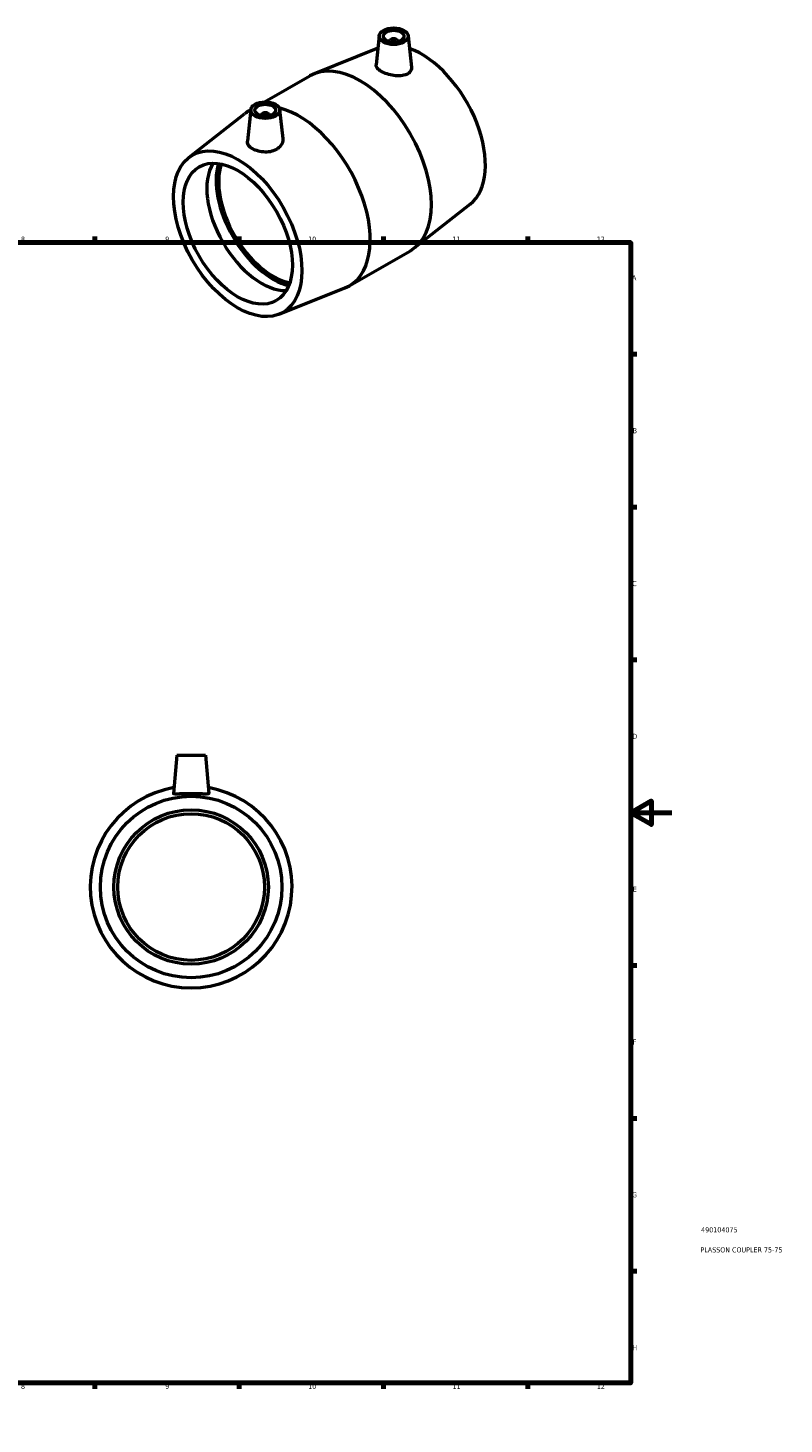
# Model space of a CAD drawing. Header units: millimetres. Extents: x 0 to 895, y 0 to 752.
# Tile 5 of 5: x 528 to 895, y 0 to 678. Entities that reach past the tile are written whole.
import ezdxf

# ---------------------------------------------------------------- set-up
doc = ezdxf.new("R2010")
doc.units = ezdxf.units.MM
for name, color, linetype, lineweight in [('Border (ISO)', 7, 'Continuous', 70), ('Title (ISO)', 7, 'Continuous', 50), ('Visible (ISO)', 7, 'Continuous', 50)]:
    doc.layers.add(name, color=color, linetype=linetype, lineweight=lineweight)
doc.styles.add('Note Text (ISO)', font='tahoma.ttf')

# ---------------------------------------------------------------- blocks, each defined once
blk = doc.blocks.new('Borders Default Border')
at = {"layer": 'Border (ISO)'}
for p, q in [((70.08, 574), (70.08, 576.9)), ((140.17, 574), (140.17, 576.9)), ((210.25, 574), (210.25, 576.9)), ((280.33, 574), (280.33, 576.9)), ((350.42, 574), (350.42, 576.9)), ((490.58, 574), (490.58, 576.9)), ((560.67, 574), (560.67, 576.9)), ((630.75, 574), (630.75, 576.9)), ((700.83, 574), (700.83, 576.9)), ((770.92, 574), (770.92, 576.9)), ((20, 519.75), (17.1, 519.75)), ((821, 519.75), (823.9, 519.75)), ((20, 445.5), (17.1, 445.5)), ((821, 445.5), (823.9, 445.5)), ((20, 371.25), (17.1, 371.25)), ((821, 371.25), (823.9, 371.25)), ((20, 222.75), (17.1, 222.75)), ((821, 222.75), (823.9, 222.75)), ((20, 148.5), (17.1, 148.5)), ((821, 148.5), (823.9, 148.5)), ((20, 74.25), (17.1, 74.25)), ((821, 74.25), (823.9, 74.25)), ((70.08, 20), (70.08, 17.1)), ((140.17, 20), (140.17, 17.1)), ((210.25, 20), (210.25, 17.1)), ((280.33, 20), (280.33, 17.1)), ((350.42, 20), (350.42, 17.1)), ((490.58, 20), (490.58, 17.1)), ((560.67, 20), (560.67, 17.1)), ((630.75, 20), (630.75, 17.1)), ((700.83, 20), (700.83, 17.1)), ((770.92, 20), (770.92, 17.1))]:
    blk.add_line(p, q, dxfattribs=at)
at = {"layer": 'Border (ISO)', "flags": 128}
for points in [[(420.5, 594), (420.5, 574), (414.73, 584), (426.27, 584), (420.5, 574)], [(20, 20), (20, 574), (821, 574), (821, 20), (20, 20)], [(0, 297), (20, 297), (10, 302.77), (10, 291.23), (20, 297)], [(841, 297), (821, 297), (831, 302.77), (831, 291.23), (821, 297)], [(420.5, 0), (420.5, 20), (414.73, 10), (426.27, 10), (420.5, 20)]]:
    blk.add_lwpolyline(points, dxfattribs=at)
at = {"layer": 'Border (ISO)', "color": 232, "true_color": 0xca0064, "char_height": 2.5, "attachment_point": 7, "style": 'Note Text (ISO)'}
for s, insert in [('1', (34.48, 574.4)), ('2', (104.37, 574.4)), ('3', (174.43, 574.35)), ('4', (244.42, 574.4)), ('5', (314.64, 574.35)), ('6', (384.66, 574.35)), ('7', (454.77, 574.4)), ('8', (524.81, 574.34)), ('9', (594.88, 574.35)), ('10', (664.29, 574.35)), ('11', (734.37, 574.4)), ('12', (804.46, 574.4)), ('A', (17.29, 555.62)), ('A', (821.59, 555.62)), ('B', (17.59, 481.37)), ('B', (821.89, 481.37)), ('C', (17.43, 407.08)), ('C', (821.73, 407.08)), ('D', (17.43, 332.88)), ('D', (821.73, 332.88)), ('E', (17.64, 258.63)), ('E', (821.94, 258.63)), ('F', (17.7, 184.38)), ('F', (822, 184.38)), ('G', (17.31, 110.08)), ('G', (821.61, 110.08)), ('H', (17.44, 35.88)), ('H', (821.74, 35.88)), ('1', (34.48, 17.1)), ('2', (104.37, 17.1)), ('3', (174.43, 17.05)), ('4', (244.42, 17.1)), ('6', (384.66, 17.05)), ('7', (454.77, 17.1)), ('8', (524.81, 17.04)), ('9', (594.88, 17.05)), ('10', (664.29, 17.05)), ('11', (734.37, 17.1)), ('12', (804.46, 17.1)), ('5', (314.64, 17.05))]:
    blk.add_mtext(s, dxfattribs=dict(at, insert=insert))
blk = doc.blocks.new('Title Blocks ISO')
at = {"layer": 'Title (ISO)', "color": 232, "true_color": 0xca0064, "style": 'Note Text (ISO)'}
for tag, p in [('PART_NUMBER_001', (34.16, 73.14)), ('DESCRIPTION_001', (33.84, 63.4))]:
    blk.add_attdef(tag, p, '', height=2.5, dxfattribs=at)

msp = doc.modelspace()

# ---------------------------------------------------------------- linework, layer by layer
at = {"layer": 'Visible (ISO)'}
for p, q in [((698.843, 674.524), (697.317, 660.294)), ((703.83, 671.637), (703.83, 671.823)), ((707.83, 671.637), (707.83, 671.823)), ((712.816, 674.524), (714.459, 659.203)), ((698.189, 668.427), (667.155, 656.033)), ((643.125, 642.388), (665.043, 655.009)), ((636.476, 638.61), (634.832, 623.278)), ((635.344, 637.907), (636.47, 638.556)), ((650.449, 638.61), (651.959, 624.528)), ((606.34, 615.376), (633.399, 636.594)), ((641.463, 635.909), (641.463, 635.722)), ((645.463, 635.909), (645.463, 635.722)), ((742.952, 592.615), (715.893, 571.398)), ((684.249, 552.982), (713.948, 570.084)), ((650.204, 539.205), (682.137, 551.959)), ((600.464, 324.927), (598.845, 306.423)), ((600.464, 324.927), (614.464, 324.927)), ((614.464, 324.927), (616.083, 306.423))]:
    msp.add_line(p, q, dxfattribs=at)
for radius in [44.1, 37.5, 35.625]:
    msp.add_circle((607.464, 260.927), radius, dxfattribs=at)
msp.add_arc((607.464, 260.927), 49, 99.841715, 80.158285, dxfattribs=at)
for centre, major_axis, ratio in [((705.83, 674.276), (7, 0), 0.5758617), ((705.83, 674.276), (5, 0), 0.5758617), ((643.463, 638.361), (7, 0), 0.5758617), ((643.463, 638.361), (5, 0), 0.5758617), ((630.098, 578.342), (22.007, -38.216), 0.5780931), ((630.098, 578.342), (18.714, -32.497), 0.5780931)]:
    msp.add_ellipse(centre, major_axis=major_axis, ratio=ratio, dxfattribs=at)
for centre, major_axis, ratio, start_param, end_param in [((705.83, 671.823), (-2, 0), 0.5758617, 2.9729035, 6.4518745), ((719.194, 629.649), (22.007, -38.216), 0.5780931, 0.0827496, 2.5425823), ((689.495, 612.547), (-24.453, 42.463), 0.5780931, 3.1415927, 6.2831853), ((659.797, 595.445), (-24.453, 42.463), 0.5780931, 6.2385579, 6.3659349), ((659.797, 595.445), (24.453, -42.463), 0.5780931, 6.2004357, 8.922101), ((643.463, 635.909), (-2, 0), 0.5758617, 2.9729035, 6.4518745), ((641.601, 584.966), (18.714, -32.497), 0.5780931, 3.4527239, 5.972054), ((647.352, 588.278), (-19.576, 33.995), 0.5780931, 0.5098629, 2.6317297), ((647.352, 588.278), (-18.714, 32.497), 0.5780931, 0.4770986, 2.6644941)]:
    msp.add_ellipse(centre, major_axis=major_axis, ratio=ratio, start_param=start_param, end_param=end_param, dxfattribs=at)
for points, knots in [([(712.116, 655.724), (711.35, 655.367), (710.374, 655.119), (708.23, 654.928), (707.063, 654.983), (704.886, 655.296), (703.732, 655.57), (701.599, 656.286), (700.62, 656.725), (699.072, 657.617), (698.404, 658.125), (697.522, 659.146), (697.308, 659.66), (697.308, 660.182), (697.311, 660.238), (697.317, 660.294)], [0, 0, 0, 0, 0.3344503, 0.3344503, 0.6689007, 0.6689007, 0.9973877, 0.9973877, 1.3258748, 1.3258748, 1.6543618, 1.6543618, 1.9828488, 1.9828488, 2.0222097, 2.0222097, 2.0222097, 2.0222097]), ([(714.458, 659.203), (714.468, 659.121), (714.473, 659.039), (714.491, 658.335), (714.298, 657.682), (713.476, 656.545), (712.846, 656.064), (712.116, 655.724)], [4.52614317, 4.52614317, 4.52614317, 4.52614317, 4.56754383, 4.56754383, 4.88595815, 4.88595815, 5.20437248, 5.20437248, 5.20437248, 5.20437248]), ([(651.958, 624.528), (651.976, 624.37), (651.984, 624.212), (651.984, 623.265), (651.76, 622.409), (650.85, 620.841), (650.163, 620.131), (649.363, 619.587)], [4.4692818, 4.4692818, 4.4692818, 4.4692818, 4.53547178, 4.53547178, 4.86992213, 4.86992213, 5.20437248, 5.20437248, 5.20437248, 5.20437248]), ([(649.363, 619.587), (648.601, 619.068), (647.641, 618.634), (645.544, 618.089), (644.408, 617.977), (642.281, 618.019), (641.147, 618.176), (639.062, 618.728), (638.11, 619.121), (636.602, 619.989), (635.944, 620.523), (635.06, 621.682), (634.833, 622.308), (634.814, 623.03), (634.819, 623.153), (634.833, 623.278)], [0, 0, 0, 0, 0.3184143, 0.3184143, 0.6368286, 0.6368286, 0.9565701, 0.9565701, 1.2763115, 1.2763115, 1.5960529, 1.5960529, 1.9157943, 1.9157943, 1.9798852, 1.9798852, 1.9798852, 1.9798852]), ([(616.081, 306.391), (616.058, 306.27), (615.825, 306.182), (614.924, 306.096), (614.257, 306.094), (612.731, 306.123), (611.768, 306.156), (609.668, 306.208), (608.53, 306.225), (606.398, 306.225), (605.26, 306.208), (603.159, 306.156), (602.197, 306.123), (600.671, 306.094), (600.004, 306.096), (599.103, 306.182), (598.869, 306.27), (598.844, 306.401), (598.844, 306.412), (598.845, 306.423)], [0, 0, 0, 0, 0.3184143, 0.3184143, 0.6368286, 0.6368286, 0.9565701, 0.9565701, 1.2763115, 1.2763115, 1.5960529, 1.5960529, 1.9157943, 1.9157943, 2.2342086, 2.2342086, 2.552623, 2.552623, 2.5800451, 2.5800451, 2.5800451, 2.5800451])]:
    msp.add_open_spline(points, degree=3, knots=knots, dxfattribs=at)
msp.add_open_spline([(616.082, 306.423), (616.084, 306.412), (616.083, 306.401), (616.081, 306.391)], degree=3, dxfattribs=at)

# ---------------------------------------------------------------- block references
msp.add_blockref('Borders Default Border', (0, 0))
msp.add_blockref('Title Blocks ISO', (821, 20)).add_auto_attribs({'PART_NUMBER_001': '490104075', 'DESCRIPTION_001': 'PLASSON COUPLER 75-75'})

doc.saveas('drawing.dxf')
